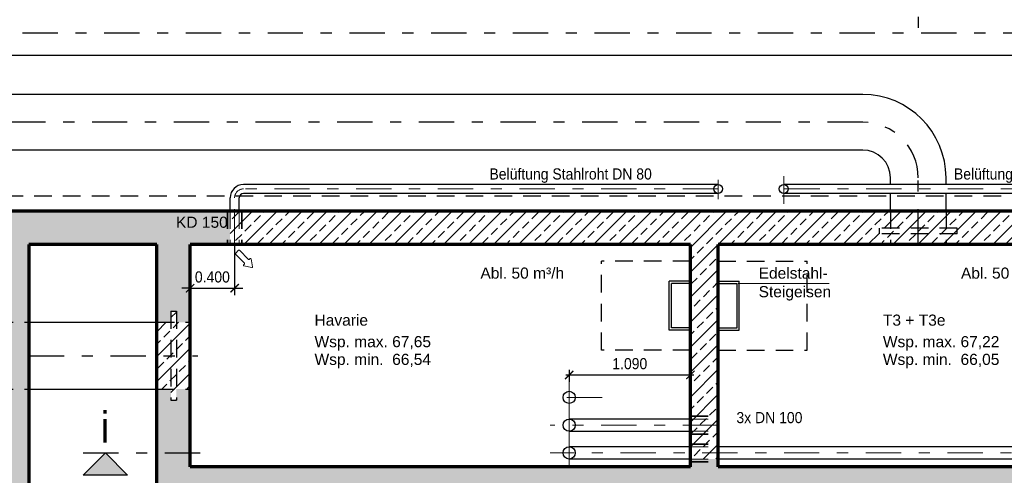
# Model space of a CAD drawing. Header units: metres. Extents: x -5 to 93, y -48 to 79.
# Tile 12 of 91: x 5.5 to 14.35, y -17.69 to -13.59. Entities that reach past the tile are written whole.
import ezdxf

# ---------------------------------------------------------------- set-up
doc = ezdxf.new("R2010")
doc.units = ezdxf.units.M
doc.header["$LTSCALE"] = 0.05
doc.header["$PDMODE"] = 35
doc.header["$PDSIZE"] = 0.1
doc.linetypes.add('STRICHPUNKT2', pattern=[12.7, 6.35, -3.175, 0, -3.175])
doc.linetypes.add('VERDECKT2', pattern=[4.7625, 3.175, -1.5875])
for name, color, linetype, lineweight in [('Beschrifttung', 7, 'Continuous', 18), ('Beschriftung-Schnitte', 7, 'Continuous', 25), ('Lüftung', 82, 'Continuous', 30), ('Lüftung_mitte', 82, 'STRICHPUNKT2', 20), ('Lüftung_Text', 82, 'Continuous', 20), ('Lüftung_verdeckt', 82, 'VERDECKT2', 20), ('Rohre', 160, 'Continuous', 30), ('Rohre_mitte', 160, 'STRICHPUNKT2', 25), ('Rohre_verdeckt', 160, 'VERDECKT2', 25), ('Sonstiges-1', 3, 'Continuous', 25), ('Sonstiges-verdeckt', 3, 'VERDECKT2', 25), ('Wand', 6, 'Continuous', 70), ('Wand-Schraffur', 252, 'Continuous', 20), ('Wand-verdeckt-2', 2, 'VERDECKT2', 35)]:
    doc.layers.add(name, color=color, linetype=linetype, lineweight=lineweight)
doc.layers.add('Lüftung_Schnitte', color=7, linetype='Continuous')
doc.styles.add('Arial', font='arial.ttf', dxfattribs={"width": 0.9})
doc.styles.get("Standard").update_dxf_attribs({"font": 'arial.ttf'})
doc.dimstyles.new('AEC Bemassung 1-50', dxfattribs={"dimtxt": 0.1, "dimasz": 0.075, "dimexe": 0.0625, "dimexo": 0, "dimgap": 0.05, "dimtad": 1, "dimdec": 3, "dimrnd": 0.005, "dimzin": 1, "dimdsep": 46, "dimtxsty": 'Arial', "dimblk": 'ARCHTICK', "dimcen": 0.125, "dimdle": 0.03125, "dimazin": 0, "dimtfac": 1, "dimtdec": 3, "dimtix": 1, "dimtmove": 2, "dimatfit": 2, "dimfxl": 1, "dimtolj": 1, "dimtzin": 0, "dimarcsym": 0})

# ---------------------------------------------------------------- blocks, each defined once
blk = doc.blocks.new('Pfeil')
at = {"layer": 'Beschrifttung'}
for p, q in [((0, -0.04), (0, 0.04)), ((0.01, 0.05), (0.24, 0.05)), ((0.25, 0.06), (0.25, 0.081)), ((0.388, 0.008), (0.266, 0.09)), ((0.01, -0.05), (0.24, -0.05)), ((0.25, -0.081), (0.25, -0.06)), ((0.266, -0.09), (0.388, -0.008))]:
    blk.add_line(p, q, dxfattribs=at)
for centre, start, end in [((0.01, 0.04), 90, 180), ((0.24, 0.06), 270, 0), ((0.26, 0.081), 56.3099, 180), ((0.382, 0), 303.6901, 56.3099), ((0.01, -0.04), 180, 270), ((0.24, -0.06), 0, 90), ((0.26, -0.081), 180, 303.6901)]:
    blk.add_arc(centre, 0.01, start, end, dxfattribs=at)
blk = doc.blocks.new('_ArchTick')
at = {"color": 0, "linetype": 'ByBlock', "const_width": 0.15}
blk.add_lwpolyline([(-0.5, -0.5), (0.5, 0.5)], dxfattribs=at)
blk = doc.blocks.new('*D31')
at = {"layer": 'Defpoints', "color": 0, "transparency": 16777216}
for p in [(7.0294, -15.6104), (7.4294, -15.6104), (7.4294, -16.0039)]:
    blk.add_point(p, dxfattribs=at)
at = {"layer": 'Lüftung_Text', "color": 0, "lineweight": -2, "transparency": 16777216}
for p, q in [((7.0294, -15.6104), (7.0294, -16.0664)), ((7.4294, -15.6104), (7.4294, -16.0664)), ((7.0294, -16.0039), (6.9544, -16.0039)), ((7.0294, -16.0039), (7.4294, -16.0039)), ((7.4294, -16.0039), (7.5044, -16.0039))]:
    blk.add_line(p, q, dxfattribs=at)
at = {"layer": 'Lüftung_Text', "color": 0, "lineweight": -2, "transparency": 16777216, "xscale": 0.075, "yscale": 0.075, "zscale": 0.075}
blk.add_blockref('_ArchTick', (7.0294, -16.0039), dxfattribs=at)
at = {"layer": 'Lüftung_Text', "color": 0, "lineweight": -2, "transparency": 16777216, "xscale": 0.075, "yscale": 0.075, "zscale": 0.075, "rotation": 180}
blk.add_blockref('_ArchTick', (7.4294, -16.0039), dxfattribs=at)
at = {"layer": 'Lüftung_Text', "color": 0, "transparency": 16777216, "insert": (7.2294, -15.9028), "char_height": 0.1, "attachment_point": 5, "style": 'Arial'}
blk.add_mtext('\\A1;0.400', dxfattribs=at)
blk = doc.blocks.new('*D34')
at = {"layer": 'Defpoints', "color": 0, "transparency": 16777216}
for p in [(10.4394, -16.7384), (11.5294, -16.7384), (11.5294, -16.7841)]:
    blk.add_point(p, dxfattribs=at)
at = {"layer": 'Lüftung_Text', "color": 0, "lineweight": -2, "transparency": 16777216}
for p, q in [((10.4394, -16.7384), (10.4394, -16.8466)), ((11.5294, -16.7384), (11.5294, -16.8466)), ((10.4081, -16.7841), (11.5606, -16.7841))]:
    blk.add_line(p, q, dxfattribs=at)
at = {"layer": 'Lüftung_Text', "color": 0, "lineweight": -2, "transparency": 16777216, "xscale": 0.075, "yscale": 0.075, "zscale": 0.075, "rotation": 180}
blk.add_blockref('_ArchTick', (10.4394, -16.7841), dxfattribs=at)
at = {"layer": 'Lüftung_Text', "color": 0, "lineweight": -2, "transparency": 16777216, "xscale": 0.075, "yscale": 0.075, "zscale": 0.075}
blk.add_blockref('_ArchTick', (11.5294, -16.7841), dxfattribs=at)
at = {"layer": 'Lüftung_Text', "color": 0, "transparency": 16777216, "insert": (10.9844, -16.683), "char_height": 0.1, "attachment_point": 5, "style": 'Arial'}
blk.add_mtext('\\A1;1.090', dxfattribs=at)

msp = doc.modelspace()

# ---------------------------------------------------------------- hatches: boundary and pattern name
at = {"layer": 'Lüftung_Schnitte'}
msp.add_hatch(color=256, dxfattribs=at).paths.add_polyline_path([(6.4671, -17.6854), (6.2671, -17.4854), (6.0671, -17.6854)])
at = {"layer": 'Wand-Schraffur'}
h = msp.add_hatch(dxfattribs=at)
h.set_pattern_fill('ANSI33', color=256, scale=0.025, style=0)
h.paths.add_polyline_path([(17.6044, -25.9904), (17.5544, -25.9904), (17.5544, -26.0904), (17.6044, -26.0904)])
h.paths.add_polyline_path([(17.5544, -25.6904), (17.4294, -25.6904), (17.4294, -25.9904), (17.5544, -25.9904)])
h.paths.add_polyline_path([(17.6044, -25.6904), (17.5544, -25.6904), (17.5544, -25.9904), (17.6044, -25.9904)])
h.paths.add_polyline_path([(17.7294, -25.6904), (17.6044, -25.6904), (17.6044, -25.9904), (17.7294, -25.9904)])
h.paths.add_polyline_path([(17.7294, -25.3904), (17.6044, -25.3904), (17.6044, -25.6904), (17.7294, -25.6904)])
h.paths.add_polyline_path([(17.6044, -25.3904), (17.5544, -25.3904), (17.5544, -25.6904), (17.6044, -25.6904)])
h.paths.add_polyline_path([(17.5544, -25.3904), (17.4294, -25.3904), (17.4294, -25.6904), (17.5544, -25.6904)])
h.paths.add_polyline_path([(17.6044, -25.2904), (17.5544, -25.2904), (17.5544, -25.3904), (17.6044, -25.3904)], flags=17)
h.paths.add_polyline_path([(17.7294, -15.6104), (17.7294, -15.1754), (17.4294, -15.1754), (17.4294, -15.3104), (17.1694, -15.3104), (17.1694, -15.6104), (17.4294, -15.6104), (17.4294, -17.6104), (15.6294, -17.6104), (15.6294, -17.5404), (15.3794, -17.5404), (15.3794, -17.6104), (11.7794, -17.6104), (11.7794, -17.5404), (11.5294, -17.5404), (11.5294, -17.6104), (7.0294, -17.6104), (7.0294, -16.9104), (6.9061, -16.9104), (6.9061, -17.0104), (6.8561, -17.0104), (6.8561, -16.9104), (6.7294, -16.9104), (6.7294, -17.9104), (17.4294, -17.9104), (17.4294, -25.3904), (17.5544, -25.3904), (17.5544, -25.2904), (17.6044, -25.2904), (17.6044, -25.3904), (17.7294, -25.3904)])
h = msp.add_hatch(dxfattribs=at)
h.set_pattern_fill('ANSI33', color=256, scale=0.025, style=0)
h.paths.add_polyline_path([(7.3894, -15.3104), (5.2794, -15.3104), (5.2794, -16.3104), (5.4044, -16.3104), (5.4044, -16.2104), (5.4544, -16.2104), (5.4544, -16.3104), (5.5794, -16.3104), (5.5794, -15.6104), (6.7294, -15.6104), (6.7294, -16.3104), (6.8561, -16.3104), (6.8561, -16.2104), (6.9061, -16.2104), (6.9061, -16.3104), (7.0294, -16.3104), (7.0294, -15.6104), (7.3894, -15.6104)])
h.paths.add_polyline_path([(5.4544, -16.2104), (5.4044, -16.2104), (5.4044, -16.3104), (5.4544, -16.3104)], flags=17)
h.paths.add_polyline_path([(5.4044, -16.3104), (5.2794, -16.3104), (5.2794, -16.6104), (5.4044, -16.6104)])
h.paths.add_polyline_path([(5.4544, -16.3104), (5.4044, -16.3104), (5.4044, -16.6104), (5.4544, -16.6104)])
h.paths.add_polyline_path([(5.5794, -16.3104), (5.4544, -16.3104), (5.4544, -16.6104), (5.5794, -16.6104)])
h.paths.add_polyline_path([(5.4044, -16.6104), (5.2794, -16.6104), (5.2794, -16.9104), (5.4044, -16.9104)])
h.paths.add_polyline_path([(5.4544, -16.6104), (5.4044, -16.6104), (5.4044, -16.9104), (5.4544, -16.9104)])
h.paths.add_polyline_path([(5.5794, -16.6104), (5.4544, -16.6104), (5.4544, -16.9104), (5.5794, -16.9104)])
h.paths.add_polyline_path([(5.4544, -16.9104), (5.4044, -16.9104), (5.4044, -17.0104), (5.4544, -17.0104)], flags=17)
h.paths.add_polyline_path([(5.5794, -16.9104), (5.4544, -16.9104), (5.4544, -17.0104), (5.4044, -17.0104), (5.4044, -16.9104), (5.2794, -16.9104), (5.2794, -26.0152), (5.4199, -26.0152), (5.4199, -25.9512), (5.4389, -25.9512), (5.4389, -26.0152), (5.5794, -26.0152)])
h.paths.add_polyline_path([(5.4389, -25.9512), (5.4199, -25.9512), (5.4199, -26.0152), (5.4389, -26.0152)], flags=17)
h.paths.add_polyline_path([(5.4199, -26.0152), (5.2794, -26.0152), (5.2794, -26.0652), (5.4199, -26.0652)])
h.paths.add_polyline_path([(5.4389, -26.0152), (5.4199, -26.0152), (5.4199, -26.0652), (5.4389, -26.0652)])
h.paths.add_polyline_path([(5.5794, -26.0152), (5.4389, -26.0152), (5.4389, -26.0652), (5.5794, -26.0652)])
h.paths.add_polyline_path([(5.4199, -26.0652), (5.2794, -26.0652), (5.2794, -26.1152), (5.4199, -26.1152)])
h.paths.add_polyline_path([(5.4389, -26.0652), (5.4199, -26.0652), (5.4199, -26.1152), (5.4389, -26.1152)])
h.paths.add_polyline_path([(5.5794, -26.0652), (5.4389, -26.0652), (5.4389, -26.1152), (5.5794, -26.1152)])
h.paths.add_polyline_path([(5.4389, -26.1152), (5.4199, -26.1152), (5.4199, -26.1792), (5.4389, -26.1792)], flags=17)
h.paths.add_polyline_path([(5.5794, -26.1152), (5.4389, -26.1152), (5.4389, -26.1792), (5.4199, -26.1792), (5.4199, -26.1152), (5.2794, -26.1152), (5.2794, -27.0904), (5.4044, -27.0904), (5.4044, -26.9904), (5.4544, -26.9904), (5.4544, -27.0904), (5.5794, -27.0904)])
h.paths.add_polyline_path([(5.4544, -26.9904), (5.4044, -26.9904), (5.4044, -27.0904), (5.4544, -27.0904)], flags=17)
h.paths.add_polyline_path([(5.4044, -27.0904), (5.2794, -27.0904), (5.2794, -27.3904), (5.4044, -27.3904)])
h.paths.add_polyline_path([(5.4544, -27.0904), (5.4044, -27.0904), (5.4044, -27.3904), (5.4544, -27.3904)])
h.paths.add_polyline_path([(5.5794, -27.0904), (5.4544, -27.0904), (5.4544, -27.3904), (5.5794, -27.3904)])
h.paths.add_polyline_path([(5.4044, -27.3904), (5.2794, -27.3904), (5.2794, -27.6904), (5.4044, -27.6904)])
h.paths.add_polyline_path([(5.4544, -27.3904), (5.4044, -27.3904), (5.4044, -27.6904), (5.4544, -27.6904)])
h.paths.add_polyline_path([(5.5794, -27.3904), (5.4544, -27.3904), (5.4544, -27.6904), (5.5794, -27.6904)])
h.paths.add_polyline_path([(5.4544, -27.6904), (5.4044, -27.6904), (5.4044, -27.7904), (5.4544, -27.7904)], flags=17)
h.paths.add_polyline_path([(5.5794, -27.6904), (5.4544, -27.6904), (5.4544, -27.7904), (5.4044, -27.7904), (5.4044, -27.6904), (5.2794, -27.6904), (5.2794, -28.4904), (5.4044, -28.4904), (5.4044, -28.3904), (5.4544, -28.3904), (5.4544, -28.4904), (5.5794, -28.4904)])
h.paths.add_polyline_path([(5.4544, -28.3904), (5.4044, -28.3904), (5.4044, -28.4904), (5.4544, -28.4904)], flags=17)
h.paths.add_polyline_path([(5.4544, -28.4904), (5.4044, -28.4904), (5.4044, -28.7904), (5.4544, -28.7904)])
h.paths.add_polyline_path([(5.4044, -28.4904), (5.2794, -28.4904), (5.2794, -28.7904), (5.4044, -28.7904)])
h.paths.add_polyline_path([(5.5794, -28.4904), (5.4544, -28.4904), (5.4544, -28.7904), (5.5794, -28.7904)])
h.paths.add_polyline_path([(5.4044, -28.7904), (5.2794, -28.7904), (5.2794, -29.0904), (5.4044, -29.0904)])
h.paths.add_polyline_path([(5.4544, -28.7904), (5.4044, -28.7904), (5.4044, -29.0904), (5.4544, -29.0904)])
h.paths.add_polyline_path([(5.5794, -28.7904), (5.4544, -28.7904), (5.4544, -29.0904), (5.5794, -29.0904)])
h.paths.add_polyline_path([(5.4544, -29.0904), (5.4044, -29.0904), (5.4044, -29.1904), (5.4544, -29.1904)], flags=17)
h.paths.add_polyline_path([(5.5794, -29.0904), (5.4544, -29.0904), (5.4544, -29.1904), (5.4044, -29.1904), (5.4044, -29.0904), (5.2794, -29.0904), (5.2794, -29.7404), (5.4199, -29.7404), (5.4199, -29.6754), (5.4389, -29.6754), (5.4389, -29.7404), (5.5794, -29.7404)])
h.paths.add_polyline_path([(5.4389, -29.6754), (5.4199, -29.6754), (5.4199, -29.7404), (5.4389, -29.7404)], flags=17)
h.paths.add_polyline_path([(5.4199, -29.7404), (5.2794, -29.7404), (5.2794, -29.7904), (5.4199, -29.7904)])
h.paths.add_polyline_path([(5.4389, -29.7404), (5.4199, -29.7404), (5.4199, -29.7904), (5.4389, -29.7904)])
h.paths.add_polyline_path([(5.5794, -29.7404), (5.4389, -29.7404), (5.4389, -29.7904), (5.5794, -29.7904)])
h.paths.add_polyline_path([(5.4199, -29.7904), (5.2794, -29.7904), (5.2794, -29.8404), (5.4199, -29.8404)])
h.paths.add_polyline_path([(5.4389, -29.7904), (5.4199, -29.7904), (5.4199, -29.8404), (5.4389, -29.8404)])
h.paths.add_polyline_path([(5.5794, -29.7904), (5.4389, -29.7904), (5.4389, -29.8404), (5.5794, -29.8404)])
h.paths.add_polyline_path([(5.4389, -29.8404), (5.4199, -29.8404), (5.4199, -29.9034), (5.4389, -29.9034)], flags=17)
h.paths.add_polyline_path([(5.5794, -29.8404), (5.4389, -29.8404), (5.4389, -29.9034), (5.4199, -29.9034), (5.4199, -29.8404), (5.2794, -29.8404), (5.2794, -30.4279), (5.4199, -30.4279), (5.4199, -30.3754), (5.4389, -30.3754), (5.4389, -30.4279), (5.5794, -30.4279)])
h.paths.add_polyline_path([(5.4389, -30.3754), (5.4199, -30.3754), (5.4199, -30.4279), (5.4389, -30.4279)], flags=17)
h.paths.add_polyline_path([(5.4199, -30.4279), (5.2794, -30.4279), (5.2794, -30.4904), (5.4199, -30.4904)])
h.paths.add_polyline_path([(5.4389, -30.4279), (5.4199, -30.4279), (5.4199, -30.4904), (5.4389, -30.4904)])
h.paths.add_polyline_path([(5.5794, -30.4279), (5.4389, -30.4279), (5.4389, -30.4904), (5.5794, -30.4904)])
h.paths.add_polyline_path([(5.4199, -30.4904), (5.2794, -30.4904), (5.2794, -30.5529), (5.4199, -30.5529)])
h.paths.add_polyline_path([(5.4389, -30.4904), (5.4199, -30.4904), (5.4199, -30.5529), (5.4389, -30.5529)])
h.paths.add_polyline_path([(5.5794, -30.4904), (5.4389, -30.4904), (5.4389, -30.5529), (5.5794, -30.5529)])
h.paths.add_polyline_path([(5.4389, -30.5529), (5.4199, -30.5529), (5.4199, -30.6034), (5.4389, -30.6034)], flags=17)
h.paths.add_polyline_path([(5.5794, -30.5529), (5.4389, -30.5529), (5.4389, -30.6034), (5.4199, -30.6034), (5.4199, -30.5529), (5.2794, -30.5529), (5.2794, -31.1154), (5.4199, -31.1154), (5.4199, -31.0754), (5.4389, -31.0754), (5.4389, -31.1154), (5.5794, -31.1154)])
h.paths.add_polyline_path([(5.4389, -31.0754), (5.4199, -31.0754), (5.4199, -31.1154), (5.4389, -31.1154)], flags=17)
h.paths.add_polyline_path([(5.4199, -31.1154), (5.2794, -31.1154), (5.2794, -31.1904), (5.4199, -31.1904)])
h.paths.add_polyline_path([(5.4389, -31.1154), (5.4199, -31.1154), (5.4199, -31.1904), (5.4389, -31.1904)])
h.paths.add_polyline_path([(5.5794, -31.1154), (5.4389, -31.1154), (5.4389, -31.1904), (5.5794, -31.1904)])
h.paths.add_polyline_path([(5.4199, -31.1904), (5.2794, -31.1904), (5.2794, -31.2654), (5.4199, -31.2654)])
h.paths.add_polyline_path([(5.4389, -31.1904), (5.4199, -31.1904), (5.4199, -31.2654), (5.4389, -31.2654)])
h.paths.add_polyline_path([(5.5794, -31.1904), (5.4389, -31.1904), (5.4389, -31.2654), (5.5794, -31.2654)])
h.paths.add_polyline_path([(5.4389, -31.2654), (5.4199, -31.2654), (5.4199, -31.3034), (5.4389, -31.3034)])
h.paths.add_polyline_path([(5.5794, -31.2654), (5.4389, -31.2654), (5.4389, -31.3034), (5.4199, -31.3034), (5.4199, -31.2654), (5.2794, -31.2654), (5.2794, -31.7904), (5.4044, -31.7904), (5.4044, -31.6904), (5.4544, -31.6904), (5.4544, -31.7904), (5.5794, -31.7904)])
h.paths.add_polyline_path([(5.4544, -31.6904), (5.4044, -31.6904), (5.4044, -31.7904), (5.4544, -31.7904)])
h.paths.add_polyline_path([(5.4044, -31.7904), (5.2794, -31.7904), (5.2794, -31.9904), (5.4044, -31.9904)])
h.paths.add_polyline_path([(5.4544, -31.7904), (5.4044, -31.7904), (5.4044, -31.9904), (5.4544, -31.9904)])
h.paths.add_polyline_path([(5.5794, -31.7904), (5.4544, -31.7904), (5.4544, -31.9904), (5.5794, -31.9904)])
h.paths.add_polyline_path([(5.4044, -31.9904), (5.2794, -31.9904), (5.2794, -32.1904), (5.4044, -32.1904)])
h.paths.add_polyline_path([(5.4544, -31.9904), (5.4044, -31.9904), (5.4044, -32.1904), (5.4544, -32.1904)])
h.paths.add_polyline_path([(5.5794, -31.9904), (5.4544, -31.9904), (5.4544, -32.1904), (5.5794, -32.1904)])
h.paths.add_polyline_path([(5.4544, -32.1904), (5.4044, -32.1904), (5.4044, -32.2904), (5.4544, -32.2904)], flags=17)
h.paths.add_polyline_path([(5.5794, -32.1904), (5.4544, -32.1904), (5.4544, -32.2904), (5.4044, -32.2904), (5.4044, -32.1904), (5.2794, -32.1904), (5.2794, -32.8904), (5.4044, -32.8904), (5.4044, -32.7904), (5.4544, -32.7904), (5.4544, -32.8904), (5.5794, -32.8904)])
h.paths.add_polyline_path([(5.4544, -32.7904), (5.4044, -32.7904), (5.4044, -32.8904), (5.4544, -32.8904)], flags=17)
h.paths.add_polyline_path([(5.4044, -32.8904), (5.2794, -32.8904), (5.2794, -33.0904), (5.4044, -33.0904)])
h.paths.add_polyline_path([(5.4544, -32.8904), (5.4044, -32.8904), (5.4044, -33.0904), (5.4544, -33.0904)])
h.paths.add_polyline_path([(5.5794, -32.8904), (5.4544, -32.8904), (5.4544, -33.0904), (5.5794, -33.0904)])
h.paths.add_polyline_path([(5.4044, -33.0904), (5.2794, -33.0904), (5.2794, -33.2904), (5.4044, -33.2904)])
h.paths.add_polyline_path([(5.4544, -33.0904), (5.4044, -33.0904), (5.4044, -33.2904), (5.4544, -33.2904)])
h.paths.add_polyline_path([(5.5794, -33.0904), (5.4544, -33.0904), (5.4544, -33.2904), (5.5794, -33.2904)])
h.paths.add_polyline_path([(5.4544, -33.2904), (5.4044, -33.2904), (5.4044, -33.3904), (5.4544, -33.3904)], flags=17)
h.paths.add_polyline_path([(5.5794, -33.2904), (5.4544, -33.2904), (5.4544, -33.3904), (5.4044, -33.3904), (5.4044, -33.2904), (5.2794, -33.2904), (5.2794, -33.9904), (5.4044, -33.9904), (5.4044, -33.8904), (5.4544, -33.8904), (5.4544, -33.9904), (5.5794, -33.9904)])
h.paths.add_polyline_path([(5.4544, -33.8904), (5.4044, -33.8904), (5.4044, -33.9904), (5.4544, -33.9904)], flags=17)
h.paths.add_polyline_path([(5.4044, -33.9904), (5.2794, -33.9904), (5.2794, -34.1904), (5.4044, -34.1904)])
h.paths.add_polyline_path([(5.4544, -33.9904), (5.4044, -33.9904), (5.4044, -34.1904), (5.4544, -34.1904)])
h.paths.add_polyline_path([(5.5794, -33.9904), (5.4544, -33.9904), (5.4544, -34.1904), (5.5794, -34.1904)])
h.paths.add_polyline_path([(5.4044, -34.1904), (5.2794, -34.1904), (5.2794, -34.3904), (5.4044, -34.3904)])
h.paths.add_polyline_path([(5.4544, -34.1904), (5.4044, -34.1904), (5.4044, -34.3904), (5.4544, -34.3904)])
h.paths.add_polyline_path([(5.5794, -34.1904), (5.4544, -34.1904), (5.4544, -34.3904), (5.5794, -34.3904)])
h.paths.add_polyline_path([(5.4544, -34.3904), (5.4044, -34.3904), (5.4044, -34.4904), (5.4544, -34.4904)], flags=17)
h.paths.add_polyline_path([(6.9882, -34.6904), (5.5794, -34.6904), (5.5794, -34.3904), (5.4544, -34.3904), (5.4544, -34.4904), (5.4044, -34.4904), (5.4044, -34.3904), (5.2794, -34.3904), (5.2794, -34.9904), (6.9511, -34.9904)])
h = msp.add_hatch(dxfattribs=at)
h.set_pattern_fill('ANSI33', color=256, scale=0.025, style=0)
h.paths.add_polyline_path([(6.9061, -16.2104), (6.8561, -16.2104), (6.8561, -16.3104), (6.9061, -16.3104)])
h.paths.add_polyline_path([(6.8561, -16.3104), (6.7294, -16.3104), (6.7294, -16.6104), (6.8561, -16.6104)])
h.paths.add_polyline_path([(6.9061, -16.3104), (6.8561, -16.3104), (6.8561, -16.6104), (6.9061, -16.6104)])
h.paths.add_polyline_path([(7.0294, -16.3104), (6.9061, -16.3104), (6.9061, -16.6104), (7.0294, -16.6104)])
h.paths.add_polyline_path([(6.8561, -16.6104), (6.7294, -16.6104), (6.7294, -16.9104), (6.8561, -16.9104)])
h.paths.add_polyline_path([(6.9061, -16.6104), (6.8561, -16.6104), (6.8561, -16.9104), (6.9061, -16.9104)])
h.paths.add_polyline_path([(7.0294, -16.6104), (6.9061, -16.6104), (6.9061, -16.9104), (7.0294, -16.9104)])
h.paths.add_polyline_path([(6.9061, -16.9104), (6.8561, -16.9104), (6.8561, -17.0104), (6.9061, -17.0104)])
h.paths.add_polyline_path([(7.4294, -15.3104), (7.3894, -15.3104), (7.3894, -15.6104), (7.4294, -15.6104)])
h.paths.add_polyline_path([(7.4694, -15.3104), (7.4294, -15.3104), (7.4294, -15.6104), (7.4694, -15.6104)])
h.paths.add_polyline_path([(13.3294, -15.3104), (7.4694, -15.3104), (7.4694, -15.6104), (11.5294, -15.6104), (11.5294, -17.1804), (11.7794, -17.1804), (11.7794, -15.6104), (13.3294, -15.6104), (13.3294, -15.5144), (13.2294, -15.5144), (13.2294, -15.4644), (13.3294, -15.4644)])
h.paths.add_polyline_path([(11.7794, -17.1804), (11.5294, -17.1804), (11.5294, -17.2354), (11.7794, -17.2354)])
h.paths.add_polyline_path([(11.7794, -17.2354), (11.5294, -17.2354), (11.5294, -17.2904), (11.7794, -17.2904)])
h.paths.add_polyline_path([(11.7794, -17.2904), (11.5294, -17.2904), (11.5294, -17.4304), (11.7794, -17.4304)])
h.paths.add_polyline_path([(11.7794, -17.4304), (11.5294, -17.4304), (11.5294, -17.4854), (11.7794, -17.4854)])
h.paths.add_polyline_path([(11.7794, -17.4854), (11.5294, -17.4854), (11.5294, -17.5404), (11.7794, -17.5404)])
h.paths.add_polyline_path([(13.5794, -15.3104), (13.3294, -15.3104), (13.3294, -15.4644), (13.5794, -15.4644)])
h.paths.add_polyline_path([(13.5794, -15.4644), (13.3294, -15.4644), (13.3294, -15.5144), (13.5794, -15.5144)])
h.paths.add_polyline_path([(13.5794, -15.5144), (13.3294, -15.5144), (13.3294, -15.6104), (13.5794, -15.6104)])
h.paths.add_polyline_path([(13.8294, -15.3104), (13.5794, -15.3104), (13.5794, -15.4644), (13.8294, -15.4644)])
h.paths.add_polyline_path([(13.8294, -15.4644), (13.5794, -15.4644), (13.5794, -15.5144), (13.8294, -15.5144)])
h.paths.add_polyline_path([(13.8294, -15.5144), (13.5794, -15.5144), (13.5794, -15.6104), (13.8294, -15.6104)])
h.paths.add_polyline_path([(13.9294, -15.4644), (13.8294, -15.4644), (13.8294, -15.5144), (13.9294, -15.5144)], flags=16)
h.paths.add_polyline_path([(14.9394, -15.3104), (13.8294, -15.3104), (13.8294, -15.4644), (13.9294, -15.4644), (13.9294, -15.5144), (13.8294, -15.5144), (13.8294, -15.6104), (14.9394, -15.6104)])
h.paths.add_polyline_path([(14.9794, -15.3104), (14.9394, -15.3104), (14.9394, -15.6104), (14.9794, -15.6104)])
h.paths.add_polyline_path([(15.0194, -15.3104), (14.9794, -15.3104), (14.9794, -15.6104), (15.0194, -15.6104)])
h.paths.add_polyline_path([(16.3294, -15.3104), (15.0194, -15.3104), (15.0194, -15.6104), (15.3794, -15.6104), (15.3794, -17.4304), (15.6294, -17.4304), (15.6294, -15.6104), (16.3294, -15.6104), (16.3294, -15.5144), (16.1794, -15.5144), (16.1794, -15.4644), (16.3294, -15.4644)])
h.paths.add_polyline_path([(16.3294, -15.4644), (16.1794, -15.4644), (16.1794, -15.5144), (16.3294, -15.5144)])
h.paths.add_polyline_path([(16.5294, -15.3104), (16.3294, -15.3104), (16.3294, -15.4644), (16.5294, -15.4644)])
h.paths.add_polyline_path([(16.5294, -15.4644), (16.3294, -15.4644), (16.3294, -15.5144), (16.5294, -15.5144)])
h.paths.add_polyline_path([(16.5294, -15.5144), (16.3294, -15.5144), (16.3294, -15.6104), (16.5294, -15.6104)])
h.paths.add_polyline_path([(16.7294, -15.3224), (16.7294, -15.3104), (16.5294, -15.3104), (16.5294, -15.4644), (16.6899, -15.4644)])
h.paths.add_polyline_path([(16.6899, -15.4644), (16.5294, -15.4644), (16.5294, -15.5144), (16.676, -15.5144)])
h.paths.add_polyline_path([(16.8794, -15.4644), (16.7294, -15.4644), (16.7294, -15.5144), (16.8794, -15.5144)], flags=17)
h.paths.add_polyline_path([(16.7294, -15.5144), (16.676, -15.5144), (16.6493, -15.6104), (16.7294, -15.6104)])
h.paths.add_polyline_path([(16.676, -15.5144), (16.5294, -15.5144), (16.5294, -15.6104), (16.6493, -15.6104)])
h.paths.add_polyline_path([(17.0894, -15.3104), (16.7327, -15.3104), (16.7294, -15.3224), (16.7294, -15.4644), (16.8794, -15.4644), (16.8794, -15.5144), (16.7294, -15.5144), (16.7294, -15.6104), (17.0894, -15.6104)])
h.paths.add_polyline_path([(17.1294, -15.3104), (17.0894, -15.3104), (17.0894, -15.6104), (17.1294, -15.6104)])
h.paths.add_polyline_path([(17.1694, -15.3104), (17.1294, -15.3104), (17.1294, -15.6104), (17.1694, -15.6104)])
h.paths.add_polyline_path([(15.6294, -17.4304), (15.3794, -17.4304), (15.3794, -17.4854), (15.6294, -17.4854)])
h.paths.add_polyline_path([(15.6294, -17.4854), (15.3794, -17.4854), (15.3794, -17.5404), (15.6294, -17.5404)])

# ---------------------------------------------------------------- linework, layer by layer
at = {"layer": 'Beschrifttung'}
msp.add_line((11.9585, -15.9597), (12.7789, -15.9597), dxfattribs=at)
at = {"layer": 'Beschriftung-Schnitte', "color": 6, "linetype": 'STRICHPUNKT2'}
msp.add_line((13.5794, -12.3496), (13.5794, -13.8092), dxfattribs=at)
at = {"layer": 'Lüftung', "ltscale": 0.5}
for p, q in [((11.7794, -15.0704), (7.5094, -15.0704)), ((14.8994, -15.0704), (12.3694, -15.0704)), ((7.3894, -15.3104), (7.3894, -15.1904)), ((7.4694, -15.3104), (7.4694, -15.1904)), ((11.7794, -15.1504), (7.5094, -15.1504)), ((14.8994, -15.1504), (12.3694, -15.1504))]:
    msp.add_line(p, q, dxfattribs=at)
at = {"layer": 'Lüftung'}
for p, q in [((11.5294, -17.1804), (10.4394, -17.1804)), ((10.4394, -17.2904), (11.5294, -17.2904)), ((11.5294, -17.4304), (10.4394, -17.4304)), ((15.3794, -17.4304), (11.7794, -17.4304)), ((11.5294, -17.5404), (10.4394, -17.5404)), ((15.3794, -17.5404), (11.7794, -17.5404))]:
    msp.add_line(p, q, dxfattribs=at)
at = {"layer": 'Lüftung', "ltscale": 0.5}
for centre in [(11.7794, -15.1104), (12.3694, -15.1104)]:
    msp.add_circle(centre, 0.04, dxfattribs=at)
at = {"layer": 'Lüftung'}
for centre in [(10.4394, -16.9854), (10.4394, -17.2354), (10.4394, -17.4854)]:
    msp.add_circle(centre, 0.055, dxfattribs=at)
at = {"layer": 'Lüftung', "ltscale": 0.5}
for radius in [0.12, 0.04]:
    msp.add_arc((7.5094, -15.1904), radius, 90, 180, dxfattribs=at)
at = {"layer": 'Lüftung_mitte'}
for p, q in [((11.7794, -15.2033), (11.7794, -15.0287)), ((12.3694, -15.2455), (12.3694, -14.9951)), ((11.7794, -15.1104), (7.5094, -15.1104)), ((14.8994, -15.1104), (12.3694, -15.1104)), ((7.4294, -15.6104), (7.4294, -15.1904)), ((10.7359, -16.9854), (10.2679, -16.9854)), ((11.7794, -17.2354), (10.2679, -17.2354)), ((15.6294, -17.4854), (10.2679, -17.4854))]:
    msp.add_line(p, q, dxfattribs=at)
msp.add_arc((7.5094, -15.1904), 0.08, 90, 180, dxfattribs=at)
at = {"layer": 'Lüftung_Schnitte', "color": 6, "linetype": 'STRICHPUNKT2'}
msp.add_line((6.0671, -17.4854), (7.2348, -17.4854), dxfattribs=at)
at = {"layer": 'Lüftung_Schnitte'}
msp.add_lwpolyline([(6.4671, -17.6854), (6.0671, -17.6854), (6.2671, -17.4854)], close=True, dxfattribs=at)
at = {"layer": 'Lüftung_Text'}
msp.add_line((10.4394, -17.6104), (10.4394, -16.7384), dxfattribs=at)
at = {"layer": 'Lüftung_verdeckt'}
for p, q in [((7.3894, -15.3104), (7.3894, -15.6104)), ((7.4694, -15.3104), (7.4694, -15.6104)), ((11.5294, -17.1804), (11.7794, -17.1804)), ((11.5294, -17.2904), (11.7794, -17.2904)), ((11.5294, -17.4304), (11.7794, -17.4304)), ((11.5294, -17.5404), (11.7794, -17.5404))]:
    msp.add_line(p, q, dxfattribs=at)
at = {"layer": 'Rohre', "ltscale": 0.5}
for p, q in [((16.1294, -13.9104), (4.2758, -13.9104)), ((13.0794, -14.2604), (4.2758, -14.2604)), ((13.0794, -14.7604), (4.2758, -14.7604)), ((13.3294, -15.0704), (13.3294, -15.0104)), ((13.8294, -15.0704), (13.8294, -15.0104)), ((13.3294, -15.3104), (13.3294, -15.1504)), ((13.8294, -15.3104), (13.8294, -15.1504))]:
    msp.add_line(p, q, dxfattribs=at)
at = {"layer": 'Rohre'}
for p, q in [((5.5794, -16.3104), (6.7294, -16.3104)), ((5.5794, -16.9104), (6.7294, -16.9104))]:
    msp.add_line(p, q, dxfattribs=at)
at = {"layer": 'Rohre', "ltscale": 0.5}
for radius in [0.75, 0.25]:
    msp.add_arc((13.0794, -15.0104), radius, 0, 90, dxfattribs=at)
at = {"layer": 'Rohre_mitte'}
for p, q in [((16.1294, -13.7104), (4.1232, -13.7104)), ((13.0794, -14.5104), (4.0334, -14.5104)), ((13.5794, -15.6104), (13.5794, -15.0104)), ((4.1092, -16.6104), (7.0987, -16.6104))]:
    msp.add_line(p, q, dxfattribs=at)
msp.add_arc((13.0794, -15.0104), 0.5, 0, 90, dxfattribs=at)
at = {"layer": 'Rohre_verdeckt'}
for p, q in [((13.3294, -15.3104), (13.3294, -15.6104)), ((13.8294, -15.3104), (13.8294, -15.6104)), ((13.9294, -15.4644), (13.2294, -15.4644)), ((13.2294, -15.5144), (13.2294, -15.4644)), ((13.9294, -15.5144), (13.9294, -15.4644)), ((13.9294, -15.5144), (13.2294, -15.5144)), ((6.8561, -16.2104), (6.8561, -17.0104)), ((6.8561, -16.2104), (6.9061, -16.2104)), ((6.9061, -16.2104), (6.9061, -17.0104)), ((5.2794, -16.3104), (5.5794, -16.3104)), ((6.7294, -16.3104), (7.0294, -16.3104)), ((5.2794, -16.9104), (5.5794, -16.9104)), ((6.7294, -16.9104), (7.0294, -16.9104)), ((6.8561, -17.0104), (6.9061, -17.0104))]:
    msp.add_line(p, q, dxfattribs=at)
at = {"layer": 'Sonstiges-1'}
for p, q in [((11.3394, -16.3804), (11.3394, -15.9404)), ((11.9694, -16.3804), (11.9694, -15.9404)), ((11.3594, -16.3604), (11.3594, -15.9604)), ((11.9494, -16.3604), (11.9494, -15.9604))]:
    msp.add_line(p, q, dxfattribs=at)
for points in [[(11.5294, -15.9404), (11.3394, -15.9404)], [(11.7794, -15.9404), (11.9694, -15.9404)], [(11.5294, -15.9604), (11.3594, -15.9604)], [(11.7794, -15.9604), (11.9494, -15.9604)], [(11.5294, -16.3804), (11.3394, -16.3804)], [(11.5294, -16.3604), (11.3594, -16.3604)], [(11.7794, -16.3604), (11.9494, -16.3604)], [(11.7794, -16.3804), (11.9694, -16.3804)]]:
    msp.add_lwpolyline(points, dxfattribs=at)
at = {"layer": 'Sonstiges-verdeckt'}
for p, q in [((17.4294, -15.1754), (5.1444, -15.1754)), ((10.7294, -16.5604), (10.7294, -15.7604)), ((12.5794, -16.5604), (12.5794, -15.7604))]:
    msp.add_line(p, q, dxfattribs=at)
for points in [[(11.5294, -15.7604), (10.7294, -15.7604)], [(11.7794, -15.7604), (12.5794, -15.7604)], [(11.5294, -16.5604), (10.7294, -16.5604)], [(11.7794, -16.5604), (12.5794, -16.5604)]]:
    msp.add_lwpolyline(points, dxfattribs=at)
at = {"layer": 'Wand'}
for p, q in [((17.4294, -15.3104), (5.2794, -15.3104)), ((6.7294, -15.6104), (5.5794, -15.6104)), ((5.5794, -15.6104), (5.5794, -34.6904)), ((6.7294, -17.9104), (6.7294, -15.6104)), ((7.0294, -17.6104), (7.0294, -15.6104)), ((11.5294, -17.6104), (11.5294, -15.6104)), ((11.7794, -17.6104), (11.7794, -15.6104)), ((11.5294, -17.6104), (7.0294, -17.6104)), ((15.3794, -17.6104), (11.7794, -17.6104))]:
    msp.add_line(p, q, dxfattribs=at)
for points in [[(11.5294, -15.6104), (7.0294, -15.6104)], [(15.3794, -15.6104), (11.7794, -15.6104)]]:
    msp.add_lwpolyline(points, dxfattribs=at)
at = {"layer": 'Wand-verdeckt-2'}
for p, q in [((7.3644, -15.3104), (7.3644, -15.6104)), ((7.4944, -15.3104), (7.4944, -15.6104)), ((11.5294, -17.1554), (11.7794, -17.1554)), ((11.5294, -17.3154), (11.7794, -17.3154)), ((11.5294, -17.4054), (11.7794, -17.4054)), ((11.5294, -17.5654), (11.7794, -17.5654))]:
    msp.add_line(p, q, dxfattribs=at)

# ---------------------------------------------------------------- block references
at = {"layer": 'Lüftung_Text', "xscale": 0.4999999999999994, "yscale": 0.4999999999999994, "zscale": 0.4999999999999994, "rotation": 314.8089282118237}
msp.add_blockref('Pfeil', (7.4516, -15.6766), dxfattribs=at)

# ---------------------------------------------------------------- texts
at = {"layer": 'Beschrifttung'}
for s, p in [('KD 150', (6.9021, -15.4598)), ('Abl. 50 m³/h', (9.6408, -15.9176)), ('Edelstahl-', (12.1433, -15.9176)), ('Abl. 50 m³/h', (13.9637, -15.9176)), ('Steigeisen', (12.1433, -16.0847)), ('Havarie', (8.1484, -16.3406)), ('T3 + T3e', (13.2614, -16.3406)), ('Wsp. max. 67,65', (8.1484, -16.5342)), ('Wsp. max. 67,22', (13.2614, -16.5342)), ('Wsp. min.  66,54', (8.1484, -16.6936)), ('Wsp. min.  66,05', (13.2614, -16.6936))]:
    msp.add_text(s, height=0.1, dxfattribs=at).set_placement(p)
at = {"layer": 'Lüftung_Schnitte', "color": 6, "style": 'Arial', "width": 0.9}
msp.add_text('i', height=0.28, dxfattribs=at).set_placement((6.2243, -17.3938))
at = {"layer": 'Lüftung_Text', "style": 'Arial', "width": 0.9}
for s, p in [('Belüftung Stahlroht DN 80', (9.7221, -15.0258)), ('Belüftung DN 80', (13.9005, -15.0258)), ('3x DN 100', (11.9435, -17.2176))]:
    msp.add_text(s, height=0.1, dxfattribs=at).set_placement(p)

# ---------------------------------------------------------------- dimensions: what is measured, and where the dimension line sits
at = {"layer": 'Lüftung_Text'}
for base, p1, p2, picture, middle in [((7.4294, -16.0039), (7.0294, -15.6104), (7.4294, -15.6104), '*D31', (7.2294, -15.9028)), ((11.5294, -16.7841), (10.4394, -16.7384), (11.5294, -16.7384), '*D34', (10.9844, -16.683))]:
    dim = msp.add_linear_dim(base=base, p1=p1, p2=p2, dimstyle='AEC Bemassung 1-50', dxfattribs=at)
    dim.commit()
    dim.dimension.update_dxf_attribs({"geometry": picture, "text_midpoint": middle})

doc.saveas('drawing.dxf')
